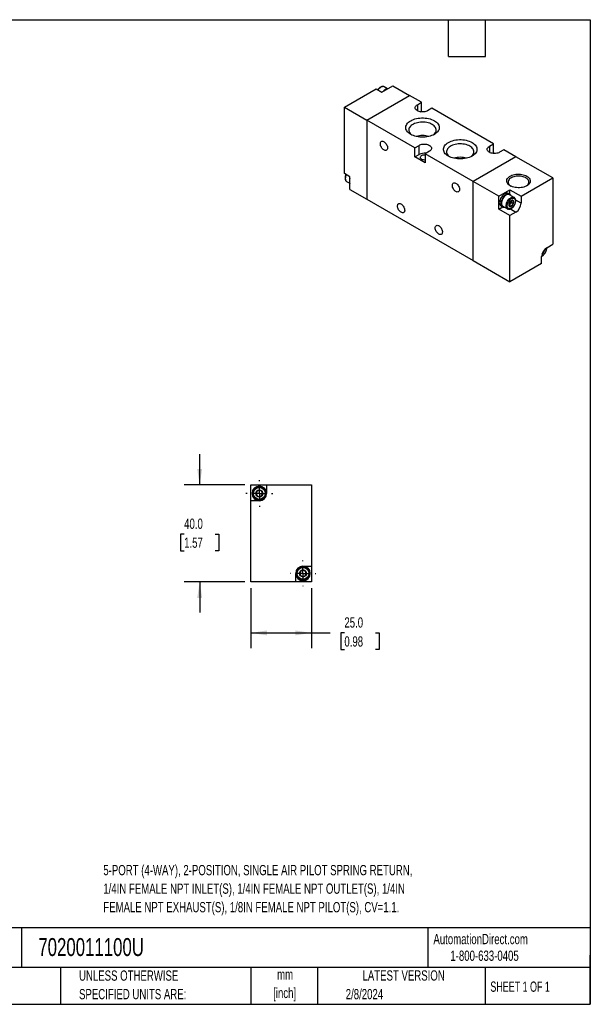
# Model space of a CAD drawing. Header units: millimetres. Extents: x 13 to 546, y 13 to 419.
# Tile 2 of 2: x 311 to 546, y 13 to 419. Entities that reach past the tile are written whole.
import ezdxf

# ---------------------------------------------------------------- set-up
doc = ezdxf.new("R2010")
doc.units = ezdxf.units.MM
doc.header["$LTSCALE"] = 2
doc.linetypes.add('CENTERX2', pattern=[20.32, 12.7, -2.54, 2.54, -2.54])
doc.layers.add('CENTER', color=40, linetype='CENTERX2')
doc.layers.add('DIMENSIONS', color=140, linetype='Continuous', lineweight=25)
doc.layers.add('TEXT', color=140, linetype='Continuous', lineweight=25)
doc.styles.add('SLDTEXTSTYLE0', font='TXT', dxfattribs={"width": 0.7})
doc.styles.add('SLDTEXTSTYLE1', font='TXT', dxfattribs={"width": 0.65})
doc.dimstyles.new('SLDDIMSTYLE1', dxfattribs={"dimtxt": 4.316016, "dimasz": 6.604, "dimexe": 0, "dimexo": 0.0625, "dimgap": 1.079004, "dimtad": 0, "dimtih": 1, "dimtoh": 1, "dimrnd": 1e-09, "dimzin": 4, "dimdsep": 46, "dimtxsty": 'SLDTEXTSTYLE0', "dimsah": 1, "dimcen": 0.09, "dimadec": 0, "dimazin": 1, "dimtfac": 1, "dimtmove": 0, "dimatfit": 0, "dimfxl": 0, "dimfrac": 2, "dimtolj": 1, "dimtzin": 12, "dimarcsym": 0})
doc.dimstyles.new('SLDDIMSTYLE2', dxfattribs={"dimtxt": 4.316016, "dimasz": 6.604, "dimexe": 0, "dimexo": 0.0625, "dimgap": 1.079004, "dimtad": 0, "dimtih": 1, "dimtoh": 1, "dimrnd": 1e-09, "dimzin": 4, "dimdsep": 46, "dimtxsty": 'SLDTEXTSTYLE0', "dimsah": 1, "dimcen": 0.09, "dimadec": 0, "dimazin": 1, "dimtfac": 1, "dimtofl": 0, "dimtmove": 0, "dimatfit": 3, "dimfxl": 0, "dimfrac": 2, "dimtolj": 1, "dimtzin": 12, "dimarcsym": 0})

# ---------------------------------------------------------------- blocks, each defined once
blk = doc.blocks.new('_D_8')
at = {"layer": 'DIMENSIONS'}
for p, q in [((384.98, 227.06), (384.98, 239.76)), ((403.55, 227.06), (378.63, 227.06)), ((378.57, 206.76), (377.12, 206.76)), ((377.12, 206.76), (377.12, 199.9)), ((391.4, 206.76), (392.85, 206.76)), ((392.85, 206.76), (392.85, 199.9)), ((377.12, 199.9), (378.57, 199.9)), ((392.85, 199.9), (391.4, 199.9)), ((403.55, 187.06), (378.63, 187.06)), ((384.98, 187.06), (384.98, 174.36))]:
    blk.add_line(p, q, dxfattribs=at)
for points in [[(384.98, 227.06), (386, 233.67), (383.97, 233.67)], [(384.98, 187.06), (383.97, 180.46), (386, 180.46)]]:
    blk.add_solid(points, dxfattribs=at)
at = {"layer": 'DIMENSIONS', "char_height": 4.233, "attachment_point": 1, "style": 'SLDTEXTSTYLE0'}
for s, insert in [('40.0', (378.57, 213.18)), ('1.57', (378.57, 205.36))]:
    blk.add_mtext(s, dxfattribs=dict(at, insert=insert))
blk = doc.blocks.new('_D_9')
at = {"layer": 'DIMENSIONS'}
for p, q in [((406.09, 184.52), (406.09, 159.64)), ((431.09, 184.52), (431.09, 159.64)), ((406.09, 165.99), (431.09, 165.99)), ((431.09, 165.99), (438.83, 165.99)), ((444.67, 165.99), (443.23, 165.99)), ((443.23, 165.99), (443.23, 159.13)), ((457.5, 165.99), (458.95, 165.99)), ((458.95, 165.99), (458.95, 159.13)), ((443.23, 159.13), (444.67, 159.13)), ((458.95, 159.13), (457.5, 159.13))]:
    blk.add_line(p, q, dxfattribs=at)
for points in [[(406.09, 165.99), (412.69, 164.98), (412.69, 167.01)], [(431.09, 165.99), (424.48, 167.01), (424.48, 164.98)]]:
    blk.add_solid(points, dxfattribs=at)
at = {"layer": 'DIMENSIONS', "char_height": 4.233, "attachment_point": 1, "style": 'SLDTEXTSTYLE0'}
for s, insert in [('25.0', (444.67, 172.42)), ('0.98', (444.67, 164.59))]:
    blk.add_mtext(s, dxfattribs=dict(at, insert=insert))
blk = doc.blocks.new('SW_CENTERMARKSYMBOL_4')
at = {"layer": 'CENTER', "color": 0}
for p, q in [((0, 5.08), (0, 5.29)), ((-5.08, 0), (-5.29, 0)), ((0, 0), (-2.54, 0)), ((0, 0), (0, 2.54)), ((0, 0), (0, -2.54)), ((0, 0), (2.54, 0)), ((5.08, 0), (5.29, 0)), ((0, -5.08), (0, -5.29))]:
    blk.add_line(p, q, dxfattribs=at)
blk = doc.blocks.new('SW_CENTERMARKSYMBOL_5')
at = {"layer": 'CENTER', "color": 0}
for p, q in [((0, 5.08), (0, 5.54)), ((-5.08, 0), (-5.54, 0)), ((0, 0), (-2.54, 0)), ((0, 0), (0, 2.54)), ((0, 0), (0, -2.54)), ((0, 0), (2.54, 0)), ((5.08, 0), (5.54, 0)), ((0, -5.08), (0, -5.54))]:
    blk.add_line(p, q, dxfattribs=at)

msp = doc.modelspace()

# ---------------------------------------------------------------- linework, layer by layer
for p, q in [((444.717, 382.954), (457.799, 390.506)), ((457.799, 390.506), (460.062, 389.199)), ((460.062, 389.199), (464.658, 391.853)), ((462.393, 390.62), (461.083, 391.376)), ((464.658, 391.853), (471.587, 387.852)), ((453.91, 377.647), (471.587, 387.852)), ((476.537, 384.995), (471.587, 387.852)), ((444.717, 355.6), (444.717, 382.954)), ((444.717, 382.954), (453.91, 377.647)), ((474.769, 383.974), (476.537, 384.995)), ((474.769, 383.974), (474.769, 381.525)), ((476.537, 381.239), (476.537, 384.995)), ((480.78, 382.546), (479.012, 381.525)), ((506.236, 367.85), (480.78, 382.546)), ((476.229, 381.061), (476.537, 381.239)), ((476.92, 381.018), (476.537, 381.239)), ((473.709, 366.218), (453.91, 377.647)), ((453.91, 377.647), (453.91, 344.986)), ((473.709, 366.218), (475.477, 367.238)), ((473.709, 362.461), (473.709, 366.218)), ((475.477, 363.482), (475.477, 367.238)), ((504.468, 366.83), (506.236, 367.85)), ((504.468, 366.83), (504.468, 364.381)), ((506.236, 364.094), (506.236, 367.85)), ((473.709, 362.461), (475.477, 363.482)), ((477.951, 360.012), (473.709, 362.461)), ((479.719, 364.789), (477.951, 363.768)), ((497.75, 352.339), (477.951, 363.768)), ((477.951, 363.768), (477.951, 360.012)), ((515.428, 362.544), (497.75, 352.339)), ((505.927, 363.916), (506.236, 364.094)), ((506.618, 363.873), (506.236, 364.094)), ((510.478, 365.401), (508.711, 364.381)), ((515.428, 362.544), (510.478, 365.401)), ((530.631, 353.767), (515.428, 362.544)), ((446.98, 354.294), (444.717, 355.6)), ((446.98, 348.986), (446.98, 354.294)), ((517.549, 346.216), (530.631, 353.767)), ((530.631, 353.767), (530.631, 326.413)), ((445.605, 352.32), (446.915, 351.564)), ((497.75, 319.677), (497.75, 352.339)), ((508.357, 346.216), (497.75, 352.339)), ((446.98, 348.986), (453.91, 344.986)), ((508.357, 346.216), (512.953, 348.869)), ((508.357, 340.908), (508.357, 346.216)), ((512.897, 347.058), (512.332, 347.384)), ((514.682, 345.739), (512.772, 346.841)), ((512.953, 348.869), (517.549, 346.216)), ((512.953, 347.023), (512.953, 348.869)), ((514.682, 345.739), (514.716, 345.718)), ((517.549, 346.216), (517.549, 343.358)), ((453.91, 344.986), (497.75, 319.677)), ((508.357, 340.908), (509.955, 341.831)), ((509.332, 342.188), (509.898, 341.862)), ((510.023, 342.078), (511.932, 340.976)), ((513.042, 343.137), (512.6, 342.587)), ((512.6, 342.587), (513.511, 342.061)), ((513.484, 343.687), (513.042, 343.137)), ((513.484, 344.276), (513.476, 344.402)), ((513.484, 344.395), (513.484, 344.276)), ((513.484, 344.276), (513.484, 343.687)), ((513.484, 343.687), (514.394, 343.161)), ((517.549, 343.358), (515.319, 344.645)), ((512.953, 338.255), (508.357, 340.908)), ((515.428, 339.683), (512.953, 338.255)), ((512.953, 310.901), (512.953, 338.255)), ((513.195, 340.972), (515.428, 339.683)), ((528.156, 324.984), (530.631, 326.413)), ((526.035, 318.452), (526.035, 321.31)), ((526.235, 322.465), (526.239, 322.463)), ((526.854, 323.718), (527.122, 323.563)), ((527.122, 323.563), (527.07, 323.984)), ((527.962, 324.837), (527.979, 324.637)), ((497.75, 319.677), (512.953, 310.901)), ((526.035, 318.452), (512.953, 310.901)), ((406.087, 220.561), (406.087, 227.061)), ((406.087, 227.061), (412.587, 227.061)), ((412.587, 227.061), (412.587, 223.561)), ((412.587, 227.061), (431.087, 227.061)), ((431.087, 227.061), (431.087, 193.561)), ((409.587, 220.561), (406.087, 220.561)), ((406.087, 187.061), (406.087, 220.561)), ((427.587, 193.561), (431.087, 193.561)), ((431.087, 193.561), (431.087, 187.061)), ((424.587, 187.061), (406.087, 187.061)), ((424.587, 187.061), (424.587, 190.561)), ((431.087, 187.061), (424.587, 187.061))]:
    msp.add_line(p, q)
at = {"flags": 128}
for points in [[(461.083, 391.376), (461.025, 391.407), (460.772, 391.489), (460.489, 391.502), (460.185, 391.447), (459.869, 391.325), (459.547, 391.14), (459.231, 390.896), (458.927, 390.6), (458.645, 390.261), (458.521, 390.089)], [(479.012, 381.525), (478.654, 381.349), (478.253, 381.207), (477.818, 381.103), (477.36, 381.039), (476.891, 381.018), (476.421, 381.039), (475.964, 381.103), (475.529, 381.207), (475.127, 381.349), (474.769, 381.525), (474.464, 381.732), (474.218, 381.964), (474.038, 382.215), (473.928, 382.479), (473.891, 382.75), (473.928, 383.021), (474.038, 383.285), (474.218, 383.536), (474.464, 383.768), (474.769, 383.974)], [(472.012, 371.769), (471.528, 372.079), (471.104, 372.416), (470.743, 372.777), (470.449, 373.158), (470.226, 373.555), (470.076, 373.963), (470, 374.377), (470, 374.794), (470.076, 375.209), (470.226, 375.617), (470.449, 376.013), (470.743, 376.394), (471.104, 376.755), (471.528, 377.092), (472.012, 377.402), (472.548, 377.681), (473.133, 377.926), (473.758, 378.135), (474.418, 378.304), (475.105, 378.433), (475.811, 378.52), (476.53, 378.564), (477.252, 378.564), (477.97, 378.52), (478.677, 378.433), (479.364, 378.304), (480.023, 378.135), (480.649, 377.926), (481.233, 377.681), (481.77, 377.402), (482.253, 377.092), (482.678, 376.755), (483.039, 376.394), (483.332, 376.013), (483.556, 375.617), (483.706, 375.209), (483.781, 374.794), (483.781, 374.377), (483.706, 373.963), (483.556, 373.555), (483.332, 373.158), (483.039, 372.777), (482.678, 372.416), (482.253, 372.079), (481.77, 371.769), (481.233, 371.49), (480.649, 371.245), (480.023, 371.037), (479.364, 370.867), (478.677, 370.738), (477.97, 370.651), (477.252, 370.608), (476.53, 370.608), (475.811, 370.651), (475.105, 370.738), (474.418, 370.867), (473.758, 371.037), (473.133, 371.245), (472.548, 371.49), (472.012, 371.769)], [(481.28, 371.512), (481.511, 371.69), (481.856, 372.012), (482.133, 372.355), (482.339, 372.715), (482.472, 373.085), (482.529, 373.463), (482.51, 373.841), (482.415, 374.216), (482.245, 374.582), (482.003, 374.934), (481.692, 375.267), (481.315, 375.577), (480.879, 375.86), (480.389, 376.112), (479.852, 376.329), (479.275, 376.509), (478.665, 376.648), (478.031, 376.746), (477.382, 376.801), (476.727, 376.812), (476.073, 376.779), (475.431, 376.703), (474.808, 376.584), (474.214, 376.424), (473.655, 376.225), (473.141, 375.99), (472.677, 375.722), (472.27, 375.425), (471.926, 375.103), (471.649, 374.76), (471.442, 374.4), (471.31, 374.029), (471.252, 373.652), (471.272, 373.274), (471.367, 372.899), (471.536, 372.533), (471.779, 372.181), (472.09, 371.848), (472.466, 371.538), (472.501, 371.512)], [(460.981, 365.318), (460.7, 365.511), (460.429, 365.76), (460.178, 366.054), (459.956, 366.383), (459.771, 366.736), (459.63, 367.1), (459.538, 367.462), (459.498, 367.808), (459.511, 368.125), (459.578, 368.404), (459.695, 368.633), (459.859, 368.804), (460.063, 368.911), (460.3, 368.95), (460.563, 368.92), (460.84, 368.821), (461.122, 368.658), (461.399, 368.437), (461.661, 368.164), (461.899, 367.851), (462.103, 367.508), (462.267, 367.148), (462.384, 366.784), (462.451, 366.428), (462.464, 366.095), (462.424, 365.796), (462.332, 365.541), (462.19, 365.34), (462.006, 365.2), (461.784, 365.127), (461.533, 365.122), (461.262, 365.187), (460.981, 365.318)], [(475.477, 367.238), (475.835, 367.415), (476.236, 367.557), (476.671, 367.661), (477.129, 367.724), (477.598, 367.745), (478.067, 367.724), (478.525, 367.661), (478.96, 367.557), (479.361, 367.415), (479.719, 367.238), (480.025, 367.031), (480.271, 366.8), (480.451, 366.549), (480.561, 366.284), (480.598, 366.013), (480.561, 365.742), (480.451, 365.478), (480.271, 365.227), (480.025, 364.995), (479.719, 364.789)], [(487.568, 362.789), (487.085, 363.098), (486.66, 363.436), (486.299, 363.797), (486.005, 364.178), (485.782, 364.574), (485.632, 364.982), (485.557, 365.397), (485.557, 365.814), (485.632, 366.228), (485.782, 366.636), (486.005, 367.033), (486.299, 367.414), (486.66, 367.775), (487.085, 368.112), (487.568, 368.422), (488.105, 368.701), (488.689, 368.946), (489.315, 369.154), (489.974, 369.324), (490.661, 369.453), (491.368, 369.539), (492.086, 369.583), (492.808, 369.583), (493.527, 369.539), (494.233, 369.453), (494.92, 369.324), (495.58, 369.154), (496.205, 368.946), (496.789, 368.701), (497.326, 368.422), (497.809, 368.112), (498.234, 367.775), (498.595, 367.414), (498.889, 367.033), (499.112, 366.636), (499.262, 366.228), (499.338, 365.814), (499.338, 365.397), (499.262, 364.982), (499.112, 364.574), (498.889, 364.178), (498.595, 363.797), (498.234, 363.436), (497.809, 363.098), (497.326, 362.789), (496.789, 362.51), (496.205, 362.265), (495.58, 362.056), (494.92, 361.886), (494.233, 361.758), (493.527, 361.671), (492.808, 361.627), (492.086, 361.627), (491.368, 361.671), (490.661, 361.758), (489.974, 361.886), (489.315, 362.056), (488.689, 362.265), (488.105, 362.51), (487.568, 362.789)], [(496.837, 362.532), (497.068, 362.709), (497.412, 363.031), (497.689, 363.375), (497.896, 363.734), (498.028, 364.105), (498.085, 364.482), (498.066, 364.861), (497.971, 365.235), (497.801, 365.601), (497.559, 365.953), (497.248, 366.286), (496.872, 366.597), (496.436, 366.879), (495.946, 367.131), (495.408, 367.348), (494.831, 367.528), (494.221, 367.668), (493.588, 367.766), (492.939, 367.821), (492.283, 367.832), (491.63, 367.799), (490.987, 367.722), (490.365, 367.603), (489.77, 367.443), (489.212, 367.244), (488.697, 367.009), (488.233, 366.742), (487.827, 366.445), (487.482, 366.122), (487.205, 365.779), (486.999, 365.42), (486.866, 365.049), (486.809, 364.672), (486.828, 364.293), (486.923, 363.918), (487.093, 363.553), (487.335, 363.201), (487.646, 362.867), (488.022, 362.557), (488.058, 362.532)], [(508.711, 364.381), (508.353, 364.204), (507.951, 364.062), (507.516, 363.958), (507.059, 363.895), (506.589, 363.873), (506.12, 363.895), (505.662, 363.958), (505.227, 364.062), (504.826, 364.204), (504.468, 364.381), (504.162, 364.587), (503.916, 364.819), (503.736, 365.07), (503.626, 365.334), (503.589, 365.605), (503.626, 365.876), (503.736, 366.14), (503.916, 366.391), (504.162, 366.623), (504.468, 366.83)], [(477.951, 363.188), (477.643, 363.209), (477.287, 363.193), (476.946, 363.132), (476.635, 363.031), (476.37, 362.893), (476.162, 362.726), (476.021, 362.537), (475.953, 362.335), (475.963, 362.129), (476.049, 361.929), (476.208, 361.744), (476.431, 361.584)], [(445.44, 355.183), (445.27, 354.783), (445.141, 354.369), (445.062, 353.964), (445.036, 353.579), (445.062, 353.224), (445.141, 352.91), (445.27, 352.645), (445.446, 352.436), (445.605, 352.32)], [(513.049, 350.557), (512.645, 350.822), (512.302, 351.113), (512.025, 351.428), (511.818, 351.759), (511.685, 352.103), (511.627, 352.454), (511.646, 352.807), (511.742, 353.155), (511.912, 353.494), (512.155, 353.817), (512.466, 354.121), (512.84, 354.4), (513.272, 354.649), (513.755, 354.865), (514.281, 355.045), (514.841, 355.185), (515.428, 355.283), (516.031, 355.338), (516.642, 355.349), (517.25, 355.316), (517.846, 355.239), (518.42, 355.12), (518.965, 354.96), (519.47, 354.761), (519.928, 354.528), (520.332, 354.264), (520.675, 353.972), (520.953, 353.658), (521.16, 353.326), (521.293, 352.982), (521.35, 352.631), (521.331, 352.278), (521.236, 351.93), (521.065, 351.592), (520.823, 351.268), (520.512, 350.964), (520.137, 350.686), (519.705, 350.436), (519.223, 350.22), (518.697, 350.041), (518.136, 349.901), (517.55, 349.802), (516.946, 349.747), (516.336, 349.736), (515.728, 349.769), (515.132, 349.846), (514.557, 349.966), (514.013, 350.126), (513.508, 350.324), (513.049, 350.557)], [(519.71, 350.439), (519.979, 350.635), (520.279, 350.916), (520.511, 351.218), (520.671, 351.535), (520.757, 351.862), (520.766, 352.192), (520.7, 352.52), (520.558, 352.84), (520.343, 353.146), (520.06, 353.433), (519.713, 353.696), (519.308, 353.929), (518.853, 354.13), (518.356, 354.293), (517.826, 354.417), (517.272, 354.499), (516.703, 354.538), (516.131, 354.532), (515.566, 354.483), (515.016, 354.39), (514.493, 354.256), (514.006, 354.083), (513.563, 353.874), (513.172, 353.633), (512.841, 353.364), (512.574, 353.071), (512.377, 352.761), (512.254, 352.439), (512.206, 352.11), (512.235, 351.78), (512.34, 351.455), (512.518, 351.141), (512.768, 350.844), (513.084, 350.569), (513.267, 350.439)], [(490.679, 348.174), (490.398, 348.367), (490.127, 348.615), (489.877, 348.909), (489.655, 349.239), (489.47, 349.592), (489.329, 349.956), (489.236, 350.317), (489.196, 350.663), (489.21, 350.981), (489.276, 351.259), (489.393, 351.488), (489.557, 351.659), (489.761, 351.766), (489.999, 351.805), (490.261, 351.775), (490.538, 351.677), (490.82, 351.514), (491.098, 351.292), (491.36, 351.02), (491.597, 350.706), (491.802, 350.363), (491.965, 350.003), (492.083, 349.639), (492.149, 349.284), (492.163, 348.95), (492.122, 348.651), (492.03, 348.396), (491.889, 348.195), (491.704, 348.056), (491.482, 347.982), (491.231, 347.978), (490.96, 348.042), (490.679, 348.174)], [(512.332, 347.384), (512.079, 347.488), (511.795, 347.525), (511.487, 347.494), (511.164, 347.397), (510.832, 347.236), (510.5, 347.014), (510.176, 346.738), (509.869, 346.413), (509.585, 346.048), (509.332, 345.653), (509.116, 345.235), (508.942, 344.807), (508.814, 344.379), (508.737, 343.96), (508.711, 343.562), (508.737, 343.194), (508.814, 342.865), (508.942, 342.583), (509.116, 342.356), (509.332, 342.188), (509.332, 342.188)], [(513.372, 346.495), (513.288, 346.663), (513.114, 346.89), (512.898, 347.058), (512.644, 347.161), (512.361, 347.198), (512.053, 347.168), (511.729, 347.071), (511.398, 346.909), (511.066, 346.688), (510.742, 346.411), (510.435, 346.086), (510.151, 345.722), (509.898, 345.326), (509.681, 344.909), (509.507, 344.481), (509.38, 344.052), (509.302, 343.633), (509.276, 343.235), (509.302, 342.867), (509.38, 342.538), (509.507, 342.257), (509.681, 342.029), (509.898, 341.862), (510.151, 341.758), (510.435, 341.721), (510.622, 341.732)], [(512.772, 346.841), (512.715, 346.872), (512.461, 346.954), (512.179, 346.967), (511.875, 346.912), (511.558, 346.79), (511.237, 346.605), (510.92, 346.361), (510.616, 346.065), (510.334, 345.726), (510.081, 345.352), (509.863, 344.953), (509.687, 344.541), (509.558, 344.127), (509.48, 343.722), (509.453, 343.337), (509.48, 342.983), (509.558, 342.669), (509.687, 342.404), (509.863, 342.195), (510.023, 342.078)], [(511.95, 340.966), (511.772, 341.093), (511.597, 341.302), (511.468, 341.567), (511.389, 341.881), (511.362, 342.235), (511.389, 342.62), (511.468, 343.025), (511.597, 343.439), (511.772, 343.851), (511.99, 344.249), (512.243, 344.623), (512.526, 344.963), (512.829, 345.259), (513.146, 345.503), (513.467, 345.688), (513.784, 345.81), (514.088, 345.865), (514.37, 345.851), (514.624, 345.77), (514.682, 345.739)], [(468.052, 339.598), (467.771, 339.791), (467.5, 340.039), (467.249, 340.333), (467.027, 340.663), (466.842, 341.016), (466.701, 341.38), (466.609, 341.741), (466.569, 342.087), (466.582, 342.405), (466.649, 342.683), (466.766, 342.912), (466.93, 343.083), (467.134, 343.19), (467.371, 343.229), (467.634, 343.199), (467.911, 343.101), (468.193, 342.938), (468.47, 342.716), (468.732, 342.444), (468.97, 342.13), (469.174, 341.788), (469.338, 341.427), (469.455, 341.063), (469.522, 340.708), (469.535, 340.375), (469.495, 340.075), (469.403, 339.82), (469.262, 339.62), (469.077, 339.48), (468.855, 339.407), (468.604, 339.402), (468.333, 339.467), (468.052, 339.598)], [(513.519, 342.04), (513.758, 342.21), (513.983, 342.435), (514.184, 342.704), (514.349, 343.001), (514.469, 343.31), (514.538, 343.616), (514.552, 343.901), (514.51, 344.15), (514.415, 344.35), (514.272, 344.49), (514.088, 344.562), (513.873, 344.563), (513.639, 344.492), (513.399, 344.353), (513.165, 344.154), (512.95, 343.905), (512.766, 343.621), (512.623, 343.315), (512.527, 343.006), (512.486, 342.708), (512.5, 342.439), (512.569, 342.213), (512.689, 342.042), (512.854, 341.936), (513.054, 341.899), (513.28, 341.934), (513.519, 342.04)], [(483.608, 330.617), (483.327, 330.81), (483.056, 331.059), (482.805, 331.353), (482.584, 331.683), (482.399, 332.036), (482.258, 332.399), (482.165, 332.761), (482.125, 333.107), (482.138, 333.425), (482.205, 333.703), (482.322, 333.932), (482.486, 334.103), (482.69, 334.21), (482.928, 334.249), (483.19, 334.219), (483.467, 334.12), (483.749, 333.957), (484.027, 333.736), (484.289, 333.463), (484.526, 333.15), (484.731, 332.807), (484.894, 332.447), (485.012, 332.083), (485.078, 331.728), (485.092, 331.394), (485.051, 331.095), (484.959, 330.84), (484.818, 330.639), (484.633, 330.499), (484.411, 330.426), (484.16, 330.421), (483.889, 330.486), (483.608, 330.617)]]:
    msp.add_lwpolyline(points, dxfattribs=at)
for centre, radius in [((409.587, 223.561), 2.75), ((409.587, 223.561), 1.464), ((427.587, 190.561), 2.75), ((427.587, 190.561), 1.464)]:
    msp.add_circle(centre, radius)
for centre, radius, start, end in [((463.56, 387.097), 3.783, 120.90971, 139.29498), ((462.641, 388.689), 1.944, 92.92809, 121.77238), ((476.891, 362.369), 8.909, 73.10773, 106.89227), ((477.598, 359.342), 4.652, 81.81606, 117.13311), ((492.447, 353.388), 8.909, 73.10773, 106.89227), ((477.594, 363.837), 2.535, 242.70718, 278.11275), ((449.526, 352.497), 2.761, 157.24634, 202.75366), ((511.801, 344.095), 1.567, 298.70005, 322.33628), ((511.567, 344.364), 1.919, 320.22793, 357.36071), ((512.977, 343.548), 4.577, 302.38686, 357.61314), ((530.607, 321.12), 4.577, 122.38686, 177.61314), ((525.064, 324.32), 2.218, 301.50267, 358.5027), ((409.587, 223.561), 3, 0, 270), ((409.587, 223.561), 1.25, 120, 180), ((409.587, 223.561), 1.25, 180, 240), ((409.587, 223.561), 1.25, 60, 120), ((409.587, 223.561), 3, 270, 0), ((409.587, 223.561), 1.25, 0, 60), ((409.587, 223.561), 1.25, 300, 0), ((409.587, 223.561), 1.25, 240, 300), ((427.587, 190.561), 3, 90, 180), ((427.587, 190.561), 1.25, 120, 180), ((427.587, 190.561), 1.25, 60, 120), ((427.587, 190.561), 3, 270, 90), ((427.587, 190.561), 1.25, 0, 60), ((427.587, 190.561), 3, 180, 270), ((427.587, 190.561), 1.25, 180, 240), ((427.587, 190.561), 1.25, 240, 300), ((427.587, 190.561), 1.25, 300, 0)]:
    msp.add_arc(centre, radius, start, end)
for points, knots in [([(461.101, 391.358), (461.079, 391.374), (460.981, 391.443), (460.779, 391.505), (460.507, 391.541), (460.225, 391.517), (459.939, 391.441), (459.655, 391.316), (459.38, 391.15), (459.122, 390.953), (458.887, 390.735), (458.693, 390.521), (458.536, 390.328), (458.452, 390.207), (458.413, 390.151)], [0, 0, 0, 0, 0.0294801, 0.1323671, 0.2294474, 0.3281682, 0.427451, 0.5259325, 0.6225355, 0.7162509, 0.8045404, 0.8863781, 0.9469741, 1, 1, 1, 1]), ([(445.333, 355.244), (445.321, 355.221), (445.282, 355.147), (445.214, 354.981), (445.126, 354.748), (445.045, 354.472), (444.985, 354.187), (444.95, 353.898), (444.944, 353.612), (444.97, 353.335), (445.029, 353.074), (445.125, 352.831), (445.26, 352.616), (445.419, 352.44), (445.547, 352.361), (445.605, 352.326)], [0, 0, 0, 0, 0.02024457, 0.06581917, 0.14095351, 0.21814525, 0.300168, 0.38491269, 0.47166047, 0.55992805, 0.6493946, 0.73988387, 0.8314919, 0.92491509, 1, 1, 1, 1]), ([(511.786, 342.235), (511.786, 343.339), (512.563, 344.684), (514.475, 345.788), (515.251, 345.339), (515.251, 344.235)], [0, 0, 0, 0, 0.5, 0.5, 1, 1, 1, 1]), ([(514.792, 342.5), (514.861, 342.627), (514.957, 342.806), (515.074, 343.078), (515.161, 343.311), (515.242, 343.587), (515.302, 343.872), (515.337, 344.161), (515.343, 344.447), (515.317, 344.724), (515.258, 344.985), (515.162, 345.228), (515.027, 345.443), (514.879, 345.609), (514.764, 345.68), (514.72, 345.708)], [0, 0, 0, 0, 0.1043748, 0.1467637, 0.2166461, 0.2884421, 0.3647314, 0.4435523, 0.5242364, 0.606334, 0.6895468, 0.7737108, 0.8589153, 0.9458082, 1, 1, 1, 1]), ([(515.251, 344.235), (515.251, 343.131), (514.475, 341.787), (512.563, 340.683), (511.786, 341.131), (511.786, 342.235)], [0, 0, 0, 0, 0.5, 0.5, 1, 1, 1, 1]), ([(511.955, 340.966), (511.964, 340.961), (512.048, 340.903), (512.236, 340.848), (512.508, 340.811), (512.79, 340.836), (513.076, 340.912), (513.36, 341.036), (513.635, 341.202), (513.893, 341.4), (514.128, 341.618), (514.323, 341.831), (514.49, 342.04), (514.644, 342.255), (514.741, 342.415), (514.792, 342.5)], [0, 0, 0, 0, 0.0102411, 0.1061527, 0.1966512, 0.288679, 0.3812307, 0.4730354, 0.563089, 0.6504508, 0.7327545, 0.8090438, 0.8655316, 0.928831, 1, 1, 1, 1]), ([(512.627, 343.319), (512.579, 343.154), (512.548, 342.976), (512.548, 342.574), (512.579, 342.361), (512.627, 342.14)], [0, 0, 0, 0, 0.5, 0.5, 1, 1, 1, 1]), ([(513.511, 344.419), (513.318, 344.267), (513.141, 344.102), (512.84, 343.728), (512.723, 343.527), (512.627, 343.319)], [0, 0, 0, 0, 0.5, 0.5, 1, 1, 1, 1]), ([(512.627, 342.14), (512.723, 342.155), (512.839, 342.16), (513.139, 342.133), (513.318, 342.102), (513.511, 342.061)], [0, 0, 0, 0, 0.5, 0.5, 1, 1, 1, 1]), ([(514.394, 344.339), (514.202, 344.38), (514.025, 344.411), (513.724, 344.438), (513.607, 344.433), (513.511, 344.419)], [0, 0, 0, 0, 0.5, 0.5, 1, 1, 1, 1]), ([(513.511, 342.061), (513.607, 342.269), (513.723, 342.469), (514.023, 342.843), (514.202, 343.009), (514.394, 343.161)], [0, 0, 0, 0, 0.5, 0.5, 1, 1, 1, 1]), ([(514.394, 343.161), (514.346, 343.381), (514.316, 343.595), (514.316, 343.997), (514.346, 344.175), (514.394, 344.339)], [0, 0, 0, 0, 0.5, 0.5, 1, 1, 1, 1]), ([(526.05, 321.429), (526.063, 321.435), (526.169, 321.48), (526.362, 321.607), (526.621, 321.801), (526.856, 322.02), (527.05, 322.233), (527.218, 322.442), (527.372, 322.657), (527.468, 322.817), (527.52, 322.902)], [0, 0, 0, 0, 0.0232713, 0.1901855, 0.3521106, 0.5046605, 0.6460627, 0.7507628, 0.8680882, 1, 1, 1, 1]), ([(527.979, 324.637), (527.973, 324.508), (527.962, 324.25), (527.864, 323.82), (527.706, 323.373), (527.48, 322.925), (527.251, 322.576), (527.047, 322.321), (526.841, 322.093), (526.574, 321.85), (526.294, 321.651), (526.126, 321.578), (526.065, 321.551)], [0, 0, 0, 0, 0.1124081, 0.22488, 0.3466176, 0.4684858, 0.5902234, 0.6508985, 0.7122512, 0.8246271, 0.9371323, 1, 1, 1, 1]), ([(526.239, 322.463), (526.335, 322.671), (526.45, 322.87), (526.751, 323.245), (526.93, 323.411), (527.122, 323.563)], [0, 0, 0, 0, 0.5, 0.5, 1, 1, 1, 1]), ([(527.52, 322.902), (527.588, 323.029), (527.685, 323.207), (527.802, 323.479), (527.889, 323.712), (527.969, 323.989), (528.03, 324.274), (528.063, 324.562), (528.073, 324.777), (528.062, 324.889), (528.059, 324.911)], [0, 0, 0, 0, 0.1918726, 0.2697963, 0.3982615, 0.5302443, 0.6704873, 0.8153842, 0.9637061, 1, 1, 1, 1]), ([(407.137, 223.561), (407.137, 224.914), (408.235, 226.011), (410.939, 226.011), (412.037, 224.914), (412.037, 223.561)], [0, 0, 0, 0, 0.5, 0.5, 1, 1, 1, 1]), ([(412.037, 223.561), (412.037, 222.209), (410.939, 221.111), (408.235, 221.111), (407.137, 222.209), (407.137, 223.561)], [0, 0, 0, 0, 0.5, 0.5, 1, 1, 1, 1]), ([(409.587, 225.005), (409.383, 224.887), (409.176, 224.767), (408.751, 224.522), (408.541, 224.401), (408.337, 224.283)], [0, 0, 0, 0, 0.5, 0.5, 1, 1, 1, 1]), ([(408.337, 224.283), (408.337, 224.047), (408.337, 223.808), (408.337, 223.315), (408.337, 223.076), (408.337, 222.84)], [0, 0, 0, 0, 0.5, 0.5, 1, 1, 1, 1]), ([(410.837, 224.283), (410.633, 224.401), (410.426, 224.521), (410.001, 224.766), (409.791, 224.887), (409.587, 225.005)], [0, 0, 0, 0, 0.5, 0.5, 1, 1, 1, 1]), ([(410.837, 222.84), (410.837, 223.076), (410.837, 223.315), (410.837, 223.808), (410.837, 224.047), (410.837, 224.283)], [0, 0, 0, 0, 0.5, 0.5, 1, 1, 1, 1]), ([(408.337, 222.84), (408.541, 222.722), (408.748, 222.602), (409.173, 222.357), (409.383, 222.236), (409.587, 222.118)], [0, 0, 0, 0, 0.5, 0.5, 1, 1, 1, 1]), ([(409.587, 222.118), (409.791, 222.236), (409.998, 222.355), (410.423, 222.601), (410.633, 222.722), (410.837, 222.84)], [0, 0, 0, 0, 0.5, 0.5, 1, 1, 1, 1]), ([(425.137, 190.561), (425.137, 191.914), (426.235, 193.011), (428.939, 193.011), (430.037, 191.914), (430.037, 190.561)], [0, 0, 0, 0, 0.5, 0.5, 1, 1, 1, 1]), ([(427.587, 192.005), (427.383, 191.887), (427.176, 191.767), (426.751, 191.522), (426.541, 191.401), (426.337, 191.283)], [0, 0, 0, 0, 0.5, 0.5, 1, 1, 1, 1]), ([(426.337, 191.283), (426.337, 191.047), (426.337, 190.808), (426.337, 190.315), (426.337, 190.076), (426.337, 189.84)], [0, 0, 0, 0, 0.5, 0.5, 1, 1, 1, 1]), ([(428.837, 191.283), (428.633, 191.401), (428.426, 191.521), (428.001, 191.766), (427.791, 191.887), (427.587, 192.005)], [0, 0, 0, 0, 0.5, 0.5, 1, 1, 1, 1]), ([(428.837, 189.84), (428.837, 190.076), (428.837, 190.315), (428.837, 190.808), (428.837, 191.047), (428.837, 191.283)], [0, 0, 0, 0, 0.5, 0.5, 1, 1, 1, 1]), ([(430.037, 190.561), (430.037, 189.209), (428.939, 188.111), (426.235, 188.111), (425.137, 189.209), (425.137, 190.561)], [0, 0, 0, 0, 0.5, 0.5, 1, 1, 1, 1]), ([(426.337, 189.84), (426.541, 189.722), (426.748, 189.602), (427.173, 189.357), (427.383, 189.236), (427.587, 189.118)], [0, 0, 0, 0, 0.5, 0.5, 1, 1, 1, 1]), ([(427.587, 189.118), (427.791, 189.236), (427.998, 189.355), (428.423, 189.601), (428.633, 189.722), (428.837, 189.84)], [0, 0, 0, 0, 0.5, 0.5, 1, 1, 1, 1])]:
    msp.add_open_spline(points, degree=3, knots=knots)
at = {"layer": 'TEXT'}
for p, q in [((12.7, 419.1), (546.1, 419.1)), ((487.68, 403.86), (487.68, 419.1)), ((502.92, 403.86), (502.92, 419.1)), ((546.1, 419.1), (546.1, 12.7)), ((487.68, 403.86), (502.92, 403.86)), ((546.1, 44.252), (12.7, 44.252)), ((311.518, 44.252), (311.518, 27.94)), ((479.151, 44.252), (479.151, 27.94)), ((546.1, 12.7), (546.1, 33.02)), ((546.1, 27.94), (12.7, 27.94)), ((327.56, 27.94), (327.56, 12.7)), ((406.049, 27.94), (406.049, 12.7)), ((433.624, 27.94), (433.624, 12.7)), ((502.697, 27.94), (502.697, 12.7)), ((12.7, 12.7), (546.1, 12.7))]:
    msp.add_line(p, q, dxfattribs=at)

# ---------------------------------------------------------------- block references
at = {"layer": 'CENTER'}
for name, p in [('SW_CENTERMARKSYMBOL_5', (409.587, 223.561)), ('SW_CENTERMARKSYMBOL_4', (427.587, 190.561))]:
    msp.add_blockref(name, p, dxfattribs=at)

# ---------------------------------------------------------------- texts
at = {"layer": 'TEXT'}
for s, insert, char_height, attachment_point, style in [('5-PORT (4-WAY), 2-POSITION, SINGLE AIR PILOT SPRING RETURN,', (345.23, 70.207), 4.23333, 1, 'SLDTEXTSTYLE0'), ('1/4IN FEMALE NPT INLET(S), 1/4IN FEMALE NPT OUTLET(S), 1/4IN', (345.23, 62.562), 4.23333, 1, 'SLDTEXTSTYLE0'), ('FEMALE NPT EXHAUST(S), 1/8IN FEMALE NPT PILOT(S), CV=1.1.', (345.23, 54.918), 4.23333, 1, 'SLDTEXTSTYLE0'), ('AutomationDirect.com', (481.39, 41.753), 4.23333, 1, 'SLDTEXTSTYLE0'), ('7020011100U', (318.415, 40.037), 7.40833, 1, 'SLDTEXTSTYLE0'), ('1-800-633-0405', (488.383, 34.874), 4.23333, 1, 'SLDTEXTSTYLE0'), ('UNLESS OTHERWISE', (335.216, 26.668), 4.23333, 1, 'SLDTEXTSTYLE0'), ('mm', (420.198, 27.149), 4.2333, 2, 'SLDTEXTSTYLE0'), ('LATEST VERSION', (469.104, 26.728), 4.23333, 2, 'SLDTEXTSTYLE0'), ('SHEET 1 OF 1', (504.883, 22.103), 4.23333, 1, 'SLDTEXTSTYLE1'), ('SPECIFIED UNITS ARE:', (335.216, 19.024), 4.23333, 1, 'SLDTEXTSTYLE0'), ('[inch]', (420.03, 19.505), 4.2333, 2, 'SLDTEXTSTYLE0'), ('2/8/2024', (445.226, 19.027), 4.2333, 1, 'SLDTEXTSTYLE0')]:
    msp.add_mtext(s, dxfattribs=dict(at, insert=insert, char_height=char_height, attachment_point=attachment_point, style=style))

# ---------------------------------------------------------------- dimensions: what is measured, and where the dimension line sits
at = {"layer": 'DIMENSIONS'}
dim = msp.add_linear_dim(base=(384.983, 227.061), p1=(406.087, 187.061), p2=(406.087, 227.061), angle=90, dimstyle='SLDDIMSTYLE1', dxfattribs=at)
dim.commit()
dim.dimension.update_dxf_attribs({"geometry": '_D_8', "text_midpoint": (384.983, 206.759), "dimtype": 160})
dim = msp.add_linear_dim(base=(431.087, 165.993), p1=(406.087, 187.061), p2=(431.087, 187.061), dimstyle='SLDDIMSTYLE2', dxfattribs=at)
dim.commit()
dim.dimension.update_dxf_attribs({"geometry": '_D_9', "text_midpoint": (451.087, 165.993), "dimtype": 160})

doc.saveas('drawing.dxf')
